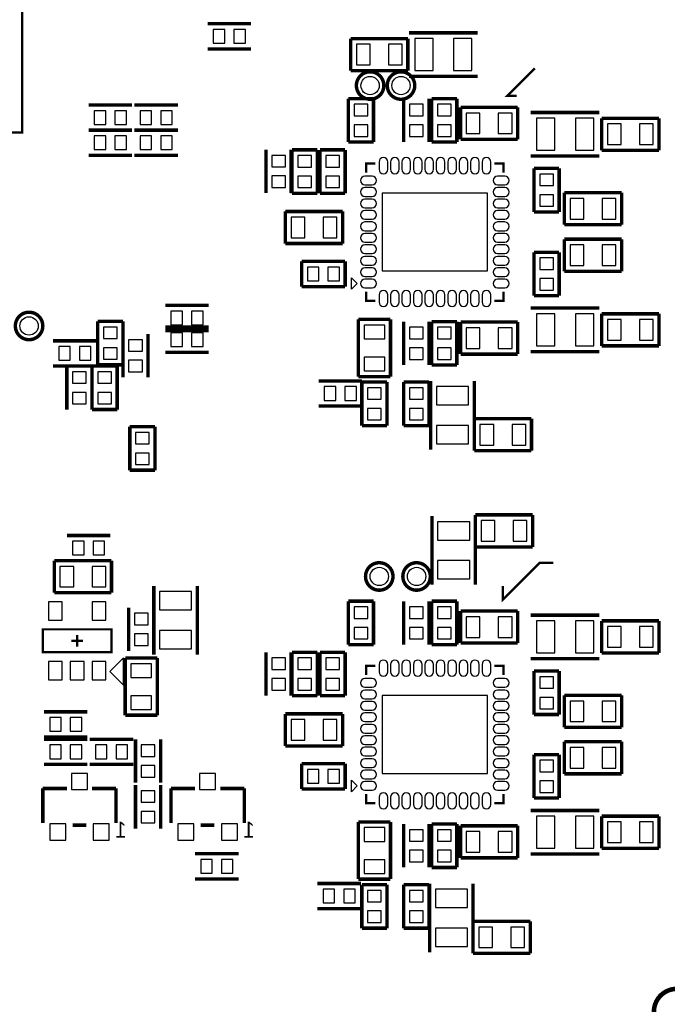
# Model space of a CAD drawing. Extents: x -7 to 124, y -15 to 152.
# Tile 6 of 9: x 72 to 101, y 20 to 63. Entities that reach past the tile are written whole.
import ezdxf

# ---------------------------------------------------------------- set-up
doc = ezdxf.new("R2010")
doc.units = 0
for name, color, linetype in [('BOARD', 6, 'CONTINUOUS'), ('PAD', 52, 'CONTINUOUS'), ('SILK', 120, 'CONTINUOUS')]:
    doc.layers.add(name, color=color, linetype=linetype)

msp = doc.modelspace()

# ---------------------------------------------------------------- linework, layer by layer
at = {"layer": 'BOARD', "const_width": 0.2}
msp.add_lwpolyline([(76.25, 4.5001), (76.25, 1, 0.414214), (77.25, 0), (98.0001, 0, 0.414214), (100.0001, 2), (100.0001, 20, -0.414214), (101.0001, 21), (115, 21, 0.414214), (117, 23), (117, 73.0001, 0.414214), (115, 75.0001), (99.7501, 75.0001, 0.414214), (98.7501, 74.0001), (98.7501, 70.0001)], format="xyb", dxfattribs=at)
at = {"layer": 'PAD'}
for points in [[(80.74985, 62.89995), (80.74985, 62.30005), (81.24995, 62.30005), (81.24995, 62.89995)], [(81.65005, 62.89995), (81.65005, 62.30005), (82.15015, 62.30005), (82.15015, 62.89995)], [(90.3502, 61.1), (90.3502, 62.5), (89.5501, 62.5), (89.5501, 61.1)], [(92.05, 61.1), (92.05, 62.5), (91.2499, 62.5), (91.2499, 61.1)], [(87.00005, 62.24995), (87.00005, 61.35005), (87.59995, 61.35005), (87.59995, 62.24995)], [(88.40005, 62.24995), (88.40005, 61.35005), (88.99995, 61.35005), (88.99995, 62.24995)], [(75.54985, 59.34995), (75.54985, 58.75005), (76.04995, 58.75005), (76.04995, 59.34995)], [(76.45005, 59.34995), (76.45005, 58.75005), (76.95015, 58.75005), (76.95015, 59.34995)], [(77.54985, 59.34995), (77.54985, 58.75005), (78.04995, 58.75005), (78.04995, 59.34995)], [(78.45005, 59.34995), (78.45005, 58.75005), (78.95015, 58.75005), (78.95015, 59.34995)], [(87.49995, 59.63015), (86.90005, 59.63015), (86.90005, 59.13005), (87.49995, 59.13005)], [(89.91995, 59.63015), (89.32005, 59.63015), (89.32005, 59.13005), (89.91995, 59.13005)], [(91.13995, 59.63015), (90.54005, 59.63015), (90.54005, 59.13005), (91.13995, 59.13005)], [(91.80005, 59.24995), (91.80005, 58.35005), (92.39995, 58.35005), (92.39995, 59.24995)], [(93.20005, 59.24995), (93.20005, 58.35005), (93.79995, 58.35005), (93.79995, 59.24995)], [(95.6702, 57.62), (95.6702, 59.02), (94.8701, 59.02), (94.8701, 57.62)], [(97.37, 57.62), (97.37, 59.02), (96.5699, 59.02), (96.5699, 57.62)], [(87.49995, 58.72995), (86.90005, 58.72995), (86.90005, 58.22985), (87.49995, 58.22985)], [(89.91995, 58.72995), (89.32005, 58.72995), (89.32005, 58.22985), (89.91995, 58.22985)], [(91.13995, 58.72995), (90.54005, 58.72995), (90.54005, 58.22985), (91.13995, 58.22985)], [(98.57, 57.87), (98.57, 58.7699), (97.9701, 58.7699), (97.9701, 57.87)], [(99.97, 57.87), (99.97, 58.7699), (99.3701, 58.7699), (99.3701, 57.87)], [(75.54985, 58.24995), (75.54985, 57.65005), (76.04995, 57.65005), (76.04995, 58.24995)], [(76.45005, 58.24995), (76.45005, 57.65005), (76.95015, 57.65005), (76.95015, 58.24995)], [(77.54985, 58.24995), (77.54985, 57.65005), (78.04995, 57.65005), (78.04995, 58.24995)], [(78.45005, 58.24995), (78.45005, 57.65005), (78.95015, 57.65005), (78.95015, 58.24995)], [(83.89995, 57.40015), (83.30005, 57.40015), (83.30005, 56.90005), (83.89995, 56.90005)], [(85.03995, 57.39015), (84.44005, 57.39015), (84.44005, 56.89005), (85.03995, 56.89005)], [(86.25995, 57.39015), (85.66005, 57.39015), (85.66005, 56.89005), (86.25995, 56.89005)], [(83.89995, 56.49995), (83.30005, 56.49995), (83.30005, 55.99985), (83.89995, 55.99985)], [(85.03995, 56.48995), (84.44005, 56.48995), (84.44005, 55.98985), (85.03995, 55.98985)], [(86.25995, 56.48995), (85.66005, 56.48995), (85.66005, 55.98985), (86.25995, 55.98985)], [(95.60995, 56.58015), (95.01005, 56.58015), (95.01005, 56.08005), (95.60995, 56.08005)], [(92.72995, 55.75), (88.13005, 55.75), (88.13005, 52.35), (92.72995, 52.35)], [(95.60995, 55.67995), (95.01005, 55.67995), (95.01005, 55.17985), (95.60995, 55.17985)], [(96.34005, 55.51995), (96.34005, 54.62005), (96.93995, 54.62005), (96.93995, 55.51995)], [(97.74005, 55.51995), (97.74005, 54.62005), (98.33995, 54.62005), (98.33995, 55.51995)], [(84.75, 53.8), (84.75, 54.6999), (84.1501, 54.6999), (84.1501, 53.8)], [(86.15, 53.8), (86.15, 54.6999), (85.5501, 54.6999), (85.5501, 53.8)], [(96.34005, 53.48995), (96.34005, 52.59005), (96.93995, 52.59005), (96.93995, 53.48995)], [(97.74005, 53.48995), (97.74005, 52.59005), (98.33995, 52.59005), (98.33995, 53.48995)], [(95.01005, 52.42005), (95.60995, 52.42005), (95.60995, 52.92015), (95.01005, 52.92015)], [(84.85985, 52.51995), (84.85985, 51.92005), (85.35995, 51.92005), (85.35995, 52.51995)], [(85.76005, 52.51995), (85.76005, 51.92005), (86.26015, 51.92005), (86.26015, 52.51995)], [(95.01005, 51.51985), (95.60995, 51.51985), (95.60995, 52.01995), (95.01005, 52.01995)], [(78.89985, 50.59995), (78.89985, 50.00005), (79.39995, 50.00005), (79.39995, 50.59995)], [(79.80005, 50.59995), (79.80005, 50.00005), (80.30015, 50.00005), (80.30015, 50.59995)], [(94.87005, 50.48), (94.87005, 49.08), (95.67015, 49.08), (95.67015, 50.48)], [(96.56985, 50.48), (96.56985, 49.08), (97.36995, 49.08), (97.36995, 50.48)], [(76.54995, 49.90015), (75.95005, 49.90015), (75.95005, 49.40005), (76.54995, 49.40005)], [(88.23995, 49.98995), (87.34005, 49.98995), (87.34005, 49.39005), (88.23995, 49.39005)], [(89.91995, 49.89015), (89.32005, 49.89015), (89.32005, 49.39005), (89.91995, 49.39005)], [(91.13995, 49.89015), (90.54005, 49.89015), (90.54005, 49.39005), (91.13995, 49.39005)], [(98.57, 49.33), (98.57, 50.2299), (97.9701, 50.2299), (97.9701, 49.33)], [(99.97, 49.33), (99.97, 50.2299), (99.3701, 50.2299), (99.3701, 49.33)], [(78.89985, 49.64995), (78.89985, 49.05005), (79.39995, 49.05005), (79.39995, 49.64995)], [(79.80005, 49.64995), (79.80005, 49.05005), (80.30015, 49.05005), (80.30015, 49.64995)], [(91.80005, 49.86995), (91.80005, 48.97005), (92.39995, 48.97005), (92.39995, 49.86995)], [(93.20005, 49.86995), (93.20005, 48.97005), (93.79995, 48.97005), (93.79995, 49.86995)], [(73.99985, 49.04995), (73.99985, 48.45005), (74.49995, 48.45005), (74.49995, 49.04995)], [(74.90005, 49.04995), (74.90005, 48.45005), (75.40015, 48.45005), (75.40015, 49.04995)], [(77.64995, 49.35015), (77.05005, 49.35015), (77.05005, 48.85005), (77.64995, 48.85005)], [(76.54995, 48.99995), (75.95005, 48.99995), (75.95005, 48.49985), (76.54995, 48.49985)], [(89.91995, 48.98995), (89.32005, 48.98995), (89.32005, 48.48985), (89.91995, 48.48985)], [(91.13995, 48.98995), (90.54005, 48.98995), (90.54005, 48.48985), (91.13995, 48.48985)], [(77.64995, 48.44995), (77.05005, 48.44995), (77.05005, 47.94985), (77.64995, 47.94985)], [(88.23995, 48.58995), (87.34005, 48.58995), (87.34005, 47.99005), (88.23995, 47.99005)], [(74.60005, 47.45005), (75.19995, 47.45005), (75.19995, 47.95015), (74.60005, 47.95015)], [(75.70005, 47.45005), (76.29995, 47.45005), (76.29995, 47.95015), (75.70005, 47.95015)], [(74.60005, 46.54985), (75.19995, 46.54985), (75.19995, 47.04995), (74.60005, 47.04995)], [(75.70005, 46.54985), (76.29995, 46.54985), (76.29995, 47.04995), (75.70005, 47.04995)], [(85.59985, 47.29995), (85.59985, 46.70005), (86.09995, 46.70005), (86.09995, 47.29995)], [(86.50005, 47.29995), (86.50005, 46.70005), (87.00015, 46.70005), (87.00015, 47.29995)], [(87.49005, 46.75005), (88.08995, 46.75005), (88.08995, 47.25015), (87.49005, 47.25015)], [(89.32005, 46.75005), (89.91995, 46.75005), (89.91995, 47.25015), (89.32005, 47.25015)], [(90.5, 46.49985), (91.9, 46.49985), (91.9, 47.29995), (90.5, 47.29995)], [(87.49005, 45.84985), (88.08995, 45.84985), (88.08995, 46.34995), (87.49005, 46.34995)], [(89.32005, 45.84985), (89.91995, 45.84985), (89.91995, 46.34995), (89.32005, 46.34995)], [(90.5, 44.80005), (91.9, 44.80005), (91.9, 45.60015), (90.5, 45.60015)], [(93, 44.75), (93, 45.6499), (92.4001, 45.6499), (92.4001, 44.75)], [(94.4, 44.75), (94.4, 45.6499), (93.8001, 45.6499), (93.8001, 44.75)], [(77.35005, 44.80005), (77.94995, 44.80005), (77.94995, 45.30015), (77.35005, 45.30015)], [(77.35005, 43.89985), (77.94995, 43.89985), (77.94995, 44.39995), (77.35005, 44.39995)], [(90.55, 40.59985), (91.95, 40.59985), (91.95, 41.39995), (90.55, 41.39995)], [(93.05, 40.55), (93.05, 41.4499), (92.4501, 41.4499), (92.4501, 40.55)], [(94.45, 40.55), (94.45, 41.4499), (93.8501, 41.4499), (93.8501, 40.55)], [(75.1, 39.95), (75.1, 40.5499), (74.5999, 40.5499), (74.5999, 39.95)], [(76.0002, 39.95), (76.0002, 40.5499), (75.5001, 40.5499), (75.5001, 39.95)], [(90.55, 38.90005), (91.95, 38.90005), (91.95, 39.70015), (90.55, 39.70015)], [(74.65, 38.55), (74.65, 39.4499), (74.0501, 39.4499), (74.0501, 38.55)], [(76.05, 38.55), (76.05, 39.4499), (75.4501, 39.4499), (75.4501, 38.55)], [(79.8, 38.34995), (78.4, 38.34995), (78.4, 37.54985), (79.8, 37.54985)], [(74.15, 37.0999), (74.15, 37.9), (73.5501, 37.9), (73.5501, 37.0999)], [(76.05, 37.0999), (76.05, 37.9), (75.4501, 37.9), (75.4501, 37.0999)], [(87.49995, 37.68015), (86.90005, 37.68015), (86.90005, 37.18005), (87.49995, 37.18005)], [(89.91995, 37.68015), (89.32005, 37.68015), (89.32005, 37.18005), (89.91995, 37.18005)], [(91.13995, 37.68015), (90.54005, 37.68015), (90.54005, 37.18005), (91.13995, 37.18005)], [(77.89995, 37.40015), (77.30005, 37.40015), (77.30005, 36.90005), (77.89995, 36.90005)], [(91.80005, 37.24995), (91.80005, 36.35005), (92.39995, 36.35005), (92.39995, 37.24995)], [(93.20005, 37.24995), (93.20005, 36.35005), (93.79995, 36.35005), (93.79995, 37.24995)], [(95.6702, 35.67), (95.6702, 37.07), (94.8701, 37.07), (94.8701, 35.67)], [(97.37, 35.67), (97.37, 37.07), (96.5699, 37.07), (96.5699, 35.67)], [(79.8, 36.65015), (78.4, 36.65015), (78.4, 35.85005), (79.8, 35.85005)], [(87.49995, 36.77995), (86.90005, 36.77995), (86.90005, 36.27985), (87.49995, 36.27985)], [(89.91995, 36.77995), (89.32005, 36.77995), (89.32005, 36.27985), (89.91995, 36.27985)], [(91.13995, 36.77995), (90.54005, 36.77995), (90.54005, 36.27985), (91.13995, 36.27985)], [(98.57, 35.92), (98.57, 36.8199), (97.9701, 36.8199), (97.9701, 35.92)], [(99.97, 35.92), (99.97, 36.8199), (99.3701, 36.8199), (99.3701, 35.92)], [(77.89995, 36.49995), (77.30005, 36.49995), (77.30005, 35.99985), (77.89995, 35.99985)], [(74.15, 34.4999), (74.15, 35.3), (73.5501, 35.3), (73.5501, 34.4999)], [(75.1, 34.4999), (75.1, 35.3), (74.5001, 35.3), (74.5001, 34.4999)], [(76.05, 34.4999), (76.05, 35.3), (75.4501, 35.3), (75.4501, 34.4999)], [(83.89995, 35.45015), (83.30005, 35.45015), (83.30005, 34.95005), (83.89995, 34.95005)], [(85.03995, 35.45015), (84.44005, 35.45015), (84.44005, 34.95005), (85.03995, 34.95005)], [(86.25995, 35.45015), (85.66005, 35.45015), (85.66005, 34.95005), (86.25995, 34.95005)], [(78.04995, 35.19995), (77.15005, 35.19995), (77.15005, 34.60005), (78.04995, 34.60005)], [(83.89995, 34.54995), (83.30005, 34.54995), (83.30005, 34.04985), (83.89995, 34.04985)], [(85.03995, 34.54995), (84.44005, 34.54995), (84.44005, 34.04985), (85.03995, 34.04985)], [(86.25995, 34.54995), (85.66005, 34.54995), (85.66005, 34.04985), (86.25995, 34.04985)], [(95.60995, 34.63015), (95.01005, 34.63015), (95.01005, 34.13005), (95.60995, 34.13005)], [(78.04995, 33.79995), (77.15005, 33.79995), (77.15005, 33.20005), (78.04995, 33.20005)], [(92.72995, 33.81), (88.13005, 33.81), (88.13005, 30.41), (92.72995, 30.41)], [(95.60995, 33.72995), (95.01005, 33.72995), (95.01005, 33.22985), (95.60995, 33.22985)], [(96.34005, 33.56995), (96.34005, 32.67005), (96.93995, 32.67005), (96.93995, 33.56995)], [(97.74005, 33.56995), (97.74005, 32.67005), (98.33995, 32.67005), (98.33995, 33.56995)], [(74.1, 32.25), (74.1, 32.8499), (73.5999, 32.8499), (73.5999, 32.25)], [(75.0002, 32.25), (75.0002, 32.8499), (74.5001, 32.8499), (74.5001, 32.25)], [(84.75, 31.86), (84.75, 32.7599), (84.1501, 32.7599), (84.1501, 31.86)], [(86.15, 31.86), (86.15, 32.7599), (85.5501, 32.7599), (85.5501, 31.86)], [(73.59985, 31.64995), (73.59985, 31.05005), (74.09995, 31.05005), (74.09995, 31.64995)], [(74.50005, 31.64995), (74.50005, 31.05005), (75.00015, 31.05005), (75.00015, 31.64995)], [(76.1, 31.05), (76.1, 31.6499), (75.5999, 31.6499), (75.5999, 31.05)], [(77.0002, 31.05), (77.0002, 31.6499), (76.5001, 31.6499), (76.5001, 31.05)], [(78.19995, 31.65015), (77.60005, 31.65015), (77.60005, 31.15005), (78.19995, 31.15005)], [(96.34005, 31.53995), (96.34005, 30.64005), (96.93995, 30.64005), (96.93995, 31.53995)], [(97.74005, 31.53995), (97.74005, 30.64005), (98.33995, 30.64005), (98.33995, 31.53995)], [(95.01005, 30.48005), (95.60995, 30.48005), (95.60995, 30.98015), (95.01005, 30.98015)], [(78.19995, 30.74995), (77.60005, 30.74995), (77.60005, 30.24985), (78.19995, 30.24985)], [(84.85985, 30.57995), (84.85985, 29.98005), (85.35995, 29.98005), (85.35995, 30.57995)], [(85.76005, 30.57995), (85.76005, 29.98005), (86.26015, 29.98005), (86.26015, 30.57995)], [(75.25, 29.7001), (75.25, 30.4001), (74.55, 30.4001), (74.55, 29.7001)], [(80.85, 29.7001), (80.85, 30.4001), (80.15, 30.4001), (80.15, 29.7001)], [(95.01005, 29.57985), (95.60995, 29.57985), (95.60995, 30.07995), (95.01005, 30.07995)], [(77.60005, 29.15005), (78.19995, 29.15005), (78.19995, 29.65015), (77.60005, 29.65015)], [(77.60005, 28.24985), (78.19995, 28.24985), (78.19995, 28.74995), (77.60005, 28.74995)], [(94.87005, 28.54), (94.87005, 27.14), (95.67015, 27.14), (95.67015, 28.54)], [(96.56985, 28.54), (96.56985, 27.14), (97.36995, 27.14), (97.36995, 28.54)], [(74.3, 27.4999), (74.3, 28.1999), (73.6, 28.1999), (73.6, 27.4999)], [(76.2, 27.4999), (76.2, 28.1999), (75.5, 28.1999), (75.5, 27.4999)], [(79.9, 27.4999), (79.9, 28.1999), (79.2, 28.1999), (79.2, 27.4999)], [(81.8, 27.4999), (81.8, 28.1999), (81.1, 28.1999), (81.1, 27.4999)], [(88.23995, 28.03995), (87.34005, 28.03995), (87.34005, 27.44005), (88.23995, 27.44005)], [(89.91995, 27.95015), (89.32005, 27.95015), (89.32005, 27.45005), (89.91995, 27.45005)], [(91.13995, 27.95015), (90.54005, 27.95015), (90.54005, 27.45005), (91.13995, 27.45005)], [(98.57, 27.39), (98.57, 28.2899), (97.9701, 28.2899), (97.9701, 27.39)], [(99.97, 27.39), (99.97, 28.2899), (99.3701, 28.2899), (99.3701, 27.39)], [(91.80005, 27.86995), (91.80005, 26.97005), (92.39995, 26.97005), (92.39995, 27.86995)], [(93.20005, 27.86995), (93.20005, 26.97005), (93.79995, 26.97005), (93.79995, 27.86995)], [(89.91995, 27.04995), (89.32005, 27.04995), (89.32005, 26.54985), (89.91995, 26.54985)], [(91.13995, 27.04995), (90.54005, 27.04995), (90.54005, 26.54985), (91.13995, 26.54985)], [(80.7, 26.05), (80.7, 26.6499), (80.1999, 26.6499), (80.1999, 26.05)], [(81.6002, 26.05), (81.6002, 26.6499), (81.1001, 26.6499), (81.1001, 26.05)], [(88.23995, 26.63995), (87.34005, 26.63995), (87.34005, 26.04005), (88.23995, 26.04005)], [(85.54985, 25.34995), (85.54985, 24.75005), (86.04995, 24.75005), (86.04995, 25.34995)], [(86.45005, 25.34995), (86.45005, 24.75005), (86.95015, 24.75005), (86.95015, 25.34995)], [(87.49005, 24.80005), (88.08995, 24.80005), (88.08995, 25.30015), (87.49005, 25.30015)], [(89.32005, 24.80005), (89.91995, 24.80005), (89.91995, 25.30015), (89.32005, 25.30015)], [(90.45, 24.54985), (91.85, 24.54985), (91.85, 25.34995), (90.45, 25.34995)], [(87.49005, 23.89985), (88.08995, 23.89985), (88.08995, 24.39995), (87.49005, 24.39995)], [(89.32005, 23.89985), (89.91995, 23.89985), (89.91995, 24.39995), (89.32005, 24.39995)], [(90.45, 22.85005), (91.85, 22.85005), (91.85, 23.65015), (90.45, 23.65015)], [(92.95, 22.8), (92.95, 23.6999), (92.3501, 23.6999), (92.3501, 22.8)], [(94.35, 22.8), (94.35, 23.6999), (93.7501, 23.6999), (93.7501, 22.8)]]:
    msp.add_lwpolyline(points, close=True, dxfattribs=at)
for points in [[(88.3701, 56.7899), (88.3701, 57.1099, 1), (87.9901, 57.1099), (87.9901, 56.7899, 1)], [(88.8699, 56.7899), (88.8699, 57.1099, 1), (88.4899, 57.1099), (88.4899, 56.7899, 1)], [(89.3701, 56.7899), (89.3701, 57.1099, 1), (88.9901, 57.1099), (88.9901, 56.7899, 1)], [(89.8699, 56.7899), (89.8699, 57.1099, 1), (89.4899, 57.1099), (89.4899, 56.7899, 1)], [(90.3701, 56.7899), (90.3701, 57.1099, 1), (89.9901, 57.1099), (89.9901, 56.7899, 1)], [(90.8699, 56.7899), (90.8699, 57.1099, 1), (90.4899, 57.1099), (90.4899, 56.7899, 1)], [(91.3701, 56.7899), (91.3701, 57.1099, 1), (90.9901, 57.1099), (90.9901, 56.7899, 1)], [(91.8699, 56.7899), (91.8699, 57.1099, 1), (91.4899, 57.1099), (91.4899, 56.7899, 1)], [(92.3701, 56.7899), (92.3701, 57.1099, 1), (91.9901, 57.1099), (91.9901, 56.7899, 1)], [(92.8699, 56.7899), (92.8699, 57.1099, 1), (92.4899, 57.1099), (92.4899, 56.7899, 1)], [(87.3701, 56.1099), (87.6901, 56.1099, 1), (87.6901, 56.4899), (87.3701, 56.4899, 1)], [(93.1699, 56.1099), (93.4899, 56.1099, 1), (93.4899, 56.4899), (93.1699, 56.4899, 1)], [(87.3701, 55.6101), (87.6901, 55.6101, 1), (87.6901, 55.9901), (87.3701, 55.9901, 1)], [(93.1699, 55.6101), (93.4899, 55.6101, 1), (93.4899, 55.9901), (93.1699, 55.9901, 1)], [(87.3701, 55.1099), (87.6901, 55.1099, 1), (87.6901, 55.4899), (87.3701, 55.4899, 1)], [(93.1699, 55.1099), (93.4899, 55.1099, 1), (93.4899, 55.4899), (93.1699, 55.4899, 1)], [(87.3701, 54.6101), (87.6901, 54.6101, 1), (87.6901, 54.9901), (87.3701, 54.9901, 1)], [(93.1699, 54.6101), (93.4899, 54.6101, 1), (93.4899, 54.9901), (93.1699, 54.9901, 1)], [(87.3701, 54.1099), (87.6901, 54.1099, 1), (87.6901, 54.4899), (87.3701, 54.4899, 1)], [(93.1699, 54.1099), (93.4899, 54.1099, 1), (93.4899, 54.4899), (93.1699, 54.4899, 1)], [(87.3701, 53.6101), (87.6901, 53.6101, 1), (87.6901, 53.9901), (87.3701, 53.9901, 1)], [(93.1699, 53.6101), (93.4899, 53.6101, 1), (93.4899, 53.9901), (93.1699, 53.9901, 1)], [(87.3701, 53.1099), (87.6901, 53.1099, 1), (87.6901, 53.4899), (87.3701, 53.4899, 1)], [(93.1699, 53.1099), (93.4899, 53.1099, 1), (93.4899, 53.4899), (93.1699, 53.4899, 1)], [(87.3701, 52.6101), (87.6901, 52.6101, 1), (87.6901, 52.9901), (87.3701, 52.9901, 1)], [(93.1699, 52.6101), (93.4899, 52.6101, 1), (93.4899, 52.9901), (93.1699, 52.9901, 1)], [(87.3701, 52.1099), (87.6901, 52.1099, 1), (87.6901, 52.4899), (87.3701, 52.4899, 1)], [(93.1699, 52.1099), (93.4899, 52.1099, 1), (93.4899, 52.4899), (93.1699, 52.4899, 1)], [(87.3701, 51.6101), (87.6901, 51.6101, 1), (87.6901, 51.9901), (87.3701, 51.9901, 1)], [(93.1699, 51.6101), (93.4899, 51.6101, 1), (93.4899, 51.9901), (93.1699, 51.9901, 1)], [(88.3701, 50.9901), (88.3701, 51.3101, 1), (87.9901, 51.3101), (87.9901, 50.9901, 1)], [(88.8699, 50.9901), (88.8699, 51.3101, 1), (88.4899, 51.3101), (88.4899, 50.9901, 1)], [(89.3701, 50.9901), (89.3701, 51.3101, 1), (88.9901, 51.3101), (88.9901, 50.9901, 1)], [(89.8699, 50.9901), (89.8699, 51.3101, 1), (89.4899, 51.3101), (89.4899, 50.9901, 1)], [(90.3701, 50.9901), (90.3701, 51.3101, 1), (89.9901, 51.3101), (89.9901, 50.9901, 1)], [(90.8699, 50.9901), (90.8699, 51.3101, 1), (90.4899, 51.3101), (90.4899, 50.9901, 1)], [(91.3701, 50.9901), (91.3701, 51.3101, 1), (90.9901, 51.3101), (90.9901, 50.9901, 1)], [(91.8699, 50.9901), (91.8699, 51.3101, 1), (91.4899, 51.3101), (91.4899, 50.9901, 1)], [(92.3701, 50.9901), (92.3701, 51.3101, 1), (91.9901, 51.3101), (91.9901, 50.9901, 1)], [(92.8699, 50.9901), (92.8699, 51.3101, 1), (92.4899, 51.3101), (92.4899, 50.9901, 1)], [(88.3701, 34.8499), (88.3701, 35.1699, 1), (87.9901, 35.1699), (87.9901, 34.8499, 1)], [(88.8699, 34.8499), (88.8699, 35.1699, 1), (88.4899, 35.1699), (88.4899, 34.8499, 1)], [(89.3701, 34.8499), (89.3701, 35.1699, 1), (88.9901, 35.1699), (88.9901, 34.8499, 1)], [(89.8699, 34.8499), (89.8699, 35.1699, 1), (89.4899, 35.1699), (89.4899, 34.8499, 1)], [(90.3701, 34.8499), (90.3701, 35.1699, 1), (89.9901, 35.1699), (89.9901, 34.8499, 1)], [(90.8699, 34.8499), (90.8699, 35.1699, 1), (90.4899, 35.1699), (90.4899, 34.8499, 1)], [(91.3701, 34.8499), (91.3701, 35.1699, 1), (90.9901, 35.1699), (90.9901, 34.8499, 1)], [(91.8699, 34.8499), (91.8699, 35.1699, 1), (91.4899, 35.1699), (91.4899, 34.8499, 1)], [(92.3701, 34.8499), (92.3701, 35.1699, 1), (91.9901, 35.1699), (91.9901, 34.8499, 1)], [(92.8699, 34.8499), (92.8699, 35.1699, 1), (92.4899, 35.1699), (92.4899, 34.8499, 1)], [(87.3701, 34.1699), (87.6901, 34.1699, 1), (87.6901, 34.5499), (87.3701, 34.5499, 1)], [(93.1699, 34.1699), (93.4899, 34.1699, 1), (93.4899, 34.5499), (93.1699, 34.5499, 1)], [(87.3701, 33.6701), (87.6901, 33.6701, 1), (87.6901, 34.0501), (87.3701, 34.0501, 1)], [(93.1699, 33.6701), (93.4899, 33.6701, 1), (93.4899, 34.0501), (93.1699, 34.0501, 1)], [(87.3701, 33.1699), (87.6901, 33.1699, 1), (87.6901, 33.5499), (87.3701, 33.5499, 1)], [(93.1699, 33.1699), (93.4899, 33.1699, 1), (93.4899, 33.5499), (93.1699, 33.5499, 1)], [(87.3701, 32.6701), (87.6901, 32.6701, 1), (87.6901, 33.0501), (87.3701, 33.0501, 1)], [(93.1699, 32.6701), (93.4899, 32.6701, 1), (93.4899, 33.0501), (93.1699, 33.0501, 1)], [(87.3701, 32.1699), (87.6901, 32.1699, 1), (87.6901, 32.5499), (87.3701, 32.5499, 1)], [(93.1699, 32.1699), (93.4899, 32.1699, 1), (93.4899, 32.5499), (93.1699, 32.5499, 1)], [(87.3701, 31.6701), (87.6901, 31.6701, 1), (87.6901, 32.0501), (87.3701, 32.0501, 1)], [(93.1699, 31.6701), (93.4899, 31.6701, 1), (93.4899, 32.0501), (93.1699, 32.0501, 1)], [(87.3701, 31.1699), (87.6901, 31.1699, 1), (87.6901, 31.5499), (87.3701, 31.5499, 1)], [(93.1699, 31.1699), (93.4899, 31.1699, 1), (93.4899, 31.5499), (93.1699, 31.5499, 1)], [(87.3701, 30.6701), (87.6901, 30.6701, 1), (87.6901, 31.0501), (87.3701, 31.0501, 1)], [(93.1699, 30.6701), (93.4899, 30.6701, 1), (93.4899, 31.0501), (93.1699, 31.0501, 1)], [(87.3701, 30.1699), (87.6901, 30.1699, 1), (87.6901, 30.5499), (87.3701, 30.5499, 1)], [(93.1699, 30.1699), (93.4899, 30.1699, 1), (93.4899, 30.5499), (93.1699, 30.5499, 1)], [(87.3701, 29.6701), (87.6901, 29.6701, 1), (87.6901, 30.0501), (87.3701, 30.0501, 1)], [(93.1699, 29.6701), (93.4899, 29.6701, 1), (93.4899, 30.0501), (93.1699, 30.0501, 1)], [(88.3701, 29.0501), (88.3701, 29.3701, 1), (87.9901, 29.3701), (87.9901, 29.0501, 1)], [(88.8699, 29.0501), (88.8699, 29.3701, 1), (88.4899, 29.3701), (88.4899, 29.0501, 1)], [(89.3701, 29.0501), (89.3701, 29.3701, 1), (88.9901, 29.3701), (88.9901, 29.0501, 1)], [(89.8699, 29.0501), (89.8699, 29.3701, 1), (89.4899, 29.3701), (89.4899, 29.0501, 1)], [(90.3701, 29.0501), (90.3701, 29.3701, 1), (89.9901, 29.3701), (89.9901, 29.0501, 1)], [(90.8699, 29.0501), (90.8699, 29.3701, 1), (90.4899, 29.3701), (90.4899, 29.0501, 1)], [(91.3701, 29.0501), (91.3701, 29.3701, 1), (90.9901, 29.3701), (90.9901, 29.0501, 1)], [(91.8699, 29.0501), (91.8699, 29.3701, 1), (91.4899, 29.3701), (91.4899, 29.0501, 1)], [(92.3701, 29.0501), (92.3701, 29.3701, 1), (91.9901, 29.3701), (91.9901, 29.0501, 1)], [(92.8699, 29.0501), (92.8699, 29.3701, 1), (92.4899, 29.3701), (92.4899, 29.0501, 1)]]:
    msp.add_lwpolyline(points, format="xyb", close=True, dxfattribs=at)
for centre in [(87.6, 60.45), (88.95, 60.45), (72.7, 49.95), (88, 39.01), (89.63, 39.01)]:
    msp.add_circle(centre, 0.40005, dxfattribs=at)
at = {"layer": 'SILK'}
for points, const_width in [([(72.4, 58.8), (72.4, 66), (54.4, 66), (54.4, 58.4), (72.4, 58.4), (72.4, 58.8)], 0.1), ([(80.5, 63.15), (82.4, 63.15)], 0.1501), ([(80.5, 63.1499), (82.4, 63.1499)], 0.1501), ([(89.2999, 62.75), (92.3001, 62.75)], 0.1501), ([(86.7501, 61.1), (86.7501, 62.5)], 0.1501), ([(86.7501, 62.5), (89.2499, 62.5)], 0.1501), ([(89.2499, 62.5), (89.2499, 61.1)], 0.1501), ([(80.5, 62.05), (82.4, 62.05)], 0.1501), ([(89.2499, 61.1), (86.7501, 61.1)], 0.1501), ([(94.8, 61.2), (93.6, 60), (94, 60)], 0.1), ([(92.3001, 60.85), (89.2999, 60.85)], 0.1501), ([(86.6501, 59.88), (86.6501, 57.98)], 0.1501), ([(87.7499, 59.88), (86.6501, 59.88)], 0.1501), ([(87.7499, 57.98), (87.7499, 59.88)], 0.1501), ([(89.0701, 59.88), (89.0701, 57.98)], 0.1501), ([(90.1699, 59.88), (90.1699, 57.98)], 0.1501), ([(90.2901, 59.88), (90.2901, 57.98)], 0.1501), ([(91.3899, 59.88), (90.2901, 59.88)], 0.1501), ([(91.3899, 57.98), (91.3899, 59.88)], 0.1501), ([(75.3, 59.5999), (77.2, 59.5999)], 0.1501), ([(77.3, 59.5999), (79.2, 59.5999)], 0.1501), ([(91.5501, 58.1), (91.5501, 59.5)], 0.1501), ([(91.5501, 59.5), (94.0499, 59.5)], 0.1501), ([(94.0499, 59.5), (94.0499, 58.1)], 0.1501), ([(94.6199, 59.27), (97.6201, 59.27)], 0.1501), ([(97.7201, 57.62), (97.7201, 59.02)], 0.1501), ([(97.7201, 59.02), (100.2199, 59.02)], 0.1501), ([(100.2199, 59.02), (100.2199, 57.62)], 0.1501), ([(75.3, 58.5001), (77.2, 58.5001)], 0.1501), ([(75.3, 58.4999), (77.2, 58.4999)], 0.1501), ([(77.3, 58.5001), (79.2, 58.5001)], 0.1501), ([(77.3, 58.4999), (79.2, 58.4999)], 0.1501), ([(86.6501, 57.98), (87.7499, 57.98)], 0.1501), ([(90.2901, 57.98), (91.3899, 57.98)], 0.1501), ([(94.0499, 58.1), (91.5501, 58.1)], 0.1501), ([(83.0501, 57.65), (83.0501, 55.75)], 0.1501), ([(84.1499, 57.65), (84.1499, 55.75)], 0.1501), ([(84.1901, 57.64), (84.1901, 55.74)], 0.1501), ([(85.2899, 57.64), (84.1901, 57.64)], 0.1501), ([(85.2899, 55.74), (85.2899, 57.64)], 0.1501), ([(85.4101, 57.64), (85.4101, 55.74)], 0.1501), ([(86.5099, 57.64), (85.4101, 57.64)], 0.1501), ([(86.5099, 55.74), (86.5099, 57.64)], 0.1501), ([(100.2199, 57.62), (97.7201, 57.62)], 0.1501), ([(75.3, 57.4001), (77.2, 57.4001)], 0.1501), ([(77.3, 57.4001), (79.2, 57.4001)], 0.1501), ([(97.6201, 57.37), (94.6199, 57.37)], 0.1501), ([(87.8301, 57.05), (87.43, 57.05), (87.43, 56.6499)], 0.1001), ([(93.43, 56.6499), (93.43, 57.05), (93.0299, 57.05)], 0.1001), ([(94.7601, 56.83), (94.7601, 54.93)], 0.1501), ([(95.8599, 56.83), (94.7601, 56.83)], 0.1501), ([(95.8599, 54.93), (95.8599, 56.83)], 0.1501), ([(84.1901, 55.74), (85.2899, 55.74)], 0.1501), ([(85.4101, 55.74), (86.5099, 55.74)], 0.1501), ([(96.0901, 54.37), (96.0901, 55.77)], 0.1501), ([(96.0901, 55.77), (98.5899, 55.77)], 0.1501), ([(98.5899, 55.77), (98.5899, 54.37)], 0.1501), ([(83.9001, 53.55), (83.9001, 54.95)], 0.1501), ([(83.9001, 54.95), (86.3999, 54.95)], 0.1501), ([(86.3999, 54.95), (86.3999, 53.55)], 0.1501), ([(94.7601, 54.93), (95.8599, 54.93)], 0.1501), ([(98.5899, 54.37), (96.0901, 54.37)], 0.1501), ([(96.0901, 52.34), (96.0901, 53.74)], 0.1501), ([(96.0901, 53.74), (98.5899, 53.74)], 0.1501), ([(98.5899, 53.74), (98.5899, 52.34)], 0.1501), ([(86.3999, 53.55), (83.9001, 53.55)], 0.1501), ([(95.8599, 53.17), (94.7601, 53.17)], 0.1501), ([(94.7601, 53.17), (94.7601, 51.27)], 0.1501), ([(95.8599, 51.27), (95.8599, 53.17)], 0.1501), ([(86.51, 52.7699), (84.61, 52.7699)], 0.1501), ([(84.61, 52.7699), (84.61, 51.6701)], 0.1501), ([(86.51, 51.6701), (86.51, 52.7699)], 0.1501), ([(98.5899, 52.34), (96.0901, 52.34)], 0.1501), ([(84.61, 51.6701), (86.51, 51.6701)], 0.1501), ([(87.43, 51.4501), (87.43, 51.05), (87.8301, 51.05)], 0.1001), ([(93.0299, 51.05), (93.43, 51.05), (93.43, 51.4501)], 0.1001), ([(94.7601, 51.27), (95.8599, 51.27)], 0.1501), ([(78.65, 50.8499), (80.55, 50.8499)], 0.1501), ([(94.6199, 50.73), (97.6201, 50.73)], 0.1501), ([(87.09, 50.2399), (88.49, 50.2399)], 0.1501), ([(87.09, 47.7401), (87.09, 50.2399)], 0.1501), ([(88.49, 50.2399), (88.49, 47.7401)], 0.1501), ([(97.7201, 49.08), (97.7201, 50.48)], 0.1501), ([(97.7201, 50.48), (100.2199, 50.48)], 0.1501), ([(100.2199, 50.48), (100.2199, 49.08)], 0.1501), ([(75.7001, 50.15), (75.7001, 48.25)], 0.1501), ([(76.7999, 50.15), (75.7001, 50.15)], 0.1501), ([(76.7999, 48.25), (76.7999, 50.15)], 0.1501), ([(78.65, 49.8999), (80.55, 49.8999)], 0.1501), ([(89.0701, 50.14), (89.0701, 48.24)], 0.1501), ([(90.1699, 50.14), (90.1699, 48.24)], 0.1501), ([(90.2901, 50.14), (90.2901, 48.24)], 0.1501), ([(91.3899, 50.14), (90.2901, 50.14)], 0.1501), ([(91.3899, 48.24), (91.3899, 50.14)], 0.1501), ([(91.5501, 48.72), (91.5501, 50.12)], 0.1501), ([(91.5501, 50.12), (94.0499, 50.12)], 0.1501), ([(94.0499, 50.12), (94.0499, 48.72)], 0.1501), ([(76.8001, 49.6), (76.8001, 47.7)], 0.1501), ([(77.8999, 49.6), (77.8999, 47.7)], 0.1501), ([(78.65, 49.7501), (80.55, 49.7501)], 0.1501), ([(73.75, 49.2999), (75.65, 49.2999)], 0.1501), ([(100.2199, 49.08), (97.7201, 49.08)], 0.1501), ([(78.65, 48.8001), (80.55, 48.8001)], 0.1501), ([(94.0499, 48.72), (91.5501, 48.72)], 0.1501), ([(97.6201, 48.83), (94.6199, 48.83)], 0.1501), ([(73.75, 48.2001), (75.65, 48.2001)], 0.1501), ([(74.3501, 46.3), (74.3501, 48.2)], 0.1501), ([(75.4499, 46.3), (75.4499, 48.2)], 0.1501), ([(76.5499, 48.2), (75.4501, 48.2)], 0.1501), ([(75.4501, 48.2), (75.4501, 46.3)], 0.1501), ([(75.7001, 48.25), (76.7999, 48.25)], 0.1501), ([(76.5499, 46.3), (76.5499, 48.2)], 0.1501), ([(90.2901, 48.24), (91.3899, 48.24)], 0.1501), ([(88.49, 47.7401), (87.09, 47.7401)], 0.1501), ([(85.35, 47.5499), (87.25, 47.5499)], 0.1501), ([(88.3399, 47.5), (87.2401, 47.5)], 0.1501), ([(87.2401, 47.5), (87.2401, 45.6)], 0.1501), ([(88.3399, 45.6), (88.3399, 47.5)], 0.1501), ([(90.1699, 47.5), (89.0701, 47.5)], 0.1501), ([(89.0701, 47.5), (89.0701, 45.6)], 0.1501), ([(90.1699, 45.6), (90.1699, 47.5)], 0.1501), ([(90.25, 44.5499), (90.25, 47.5501)], 0.1501), ([(92.15, 47.5501), (92.15, 44.5499)], 0.1501), ([(85.35, 46.4501), (87.25, 46.4501)], 0.1501), ([(75.4501, 46.3), (76.5499, 46.3)], 0.1501), ([(78.1999, 45.55), (77.1001, 45.55)], 0.1501), ([(77.1001, 45.55), (77.1001, 43.65)], 0.1501), ([(78.1999, 43.65), (78.1999, 45.55)], 0.1501), ([(87.2401, 45.6), (88.3399, 45.6)], 0.1501), ([(89.0701, 45.6), (90.1699, 45.6)], 0.1501), ([(92.1501, 44.5), (92.1501, 45.9)], 0.1501), ([(92.1501, 45.9), (94.6499, 45.9)], 0.1501), ([(94.6499, 45.9), (94.6499, 44.5)], 0.1501), ([(94.6499, 44.5), (92.1501, 44.5)], 0.1501), ([(77.1001, 43.65), (78.1999, 43.65)], 0.1501), ([(90.3, 38.6499), (90.3, 41.6501)], 0.1501), ([(92.2, 41.6501), (92.2, 38.6499)], 0.1501), ([(92.2001, 40.3), (92.2001, 41.7)], 0.1501), ([(92.2001, 41.7), (94.6999, 41.7)], 0.1501), ([(94.6999, 41.7), (94.6999, 40.3)], 0.1501), ([(76.25, 40.7999), (74.35, 40.7999)], 0.1501), ([(94.6999, 40.3), (92.2001, 40.3)], 0.1501), ([(73.8001, 38.3), (73.8001, 39.7)], 0.1501), ([(73.8001, 39.7), (76.2999, 39.7)], 0.1501), ([(76.25, 39.7001), (74.35, 39.7001)], 0.1501), ([(76.2999, 39.7), (76.2999, 38.3)], 0.1501), ([(95.6, 39.6), (95, 39.6), (93.4, 38), (93.4, 38.6)], 0.1), ([(76.2999, 38.3), (73.8001, 38.3)], 0.1501), ([(78.15, 35.5999), (78.15, 38.6001)], 0.1501), ([(80.05, 38.6001), (80.05, 35.5999)], 0.1501), ([(86.6501, 37.93), (86.6501, 36.03)], 0.1501), ([(87.7499, 37.93), (86.6501, 37.93)], 0.1501), ([(87.7499, 36.03), (87.7499, 37.93)], 0.1501), ([(89.0701, 37.93), (89.0701, 36.03)], 0.1501), ([(90.1699, 37.93), (90.1699, 36.03)], 0.1501), ([(90.2901, 37.93), (90.2901, 36.03)], 0.1501), ([(91.3899, 37.93), (90.2901, 37.93)], 0.1501), ([(91.3899, 36.03), (91.3899, 37.93)], 0.1501), ([(77.0501, 37.65), (77.0501, 35.75)], 0.1501), ([(78.1499, 37.65), (78.1499, 35.75)], 0.1501), ([(91.5501, 36.1), (91.5501, 37.5)], 0.1501), ([(91.5501, 37.5), (94.0499, 37.5)], 0.1501), ([(94.0499, 37.5), (94.0499, 36.1)], 0.1501), ([(94.6199, 37.32), (97.6201, 37.32)], 0.1501), ([(97.7201, 35.67), (97.7201, 37.07)], 0.1501), ([(97.7201, 37.07), (100.2199, 37.07)], 0.1501), ([(100.2199, 37.07), (100.2199, 35.67)], 0.1501), ([(76.3001, 36.7001), (73.2999, 36.7001), (73.2999, 35.6999), (76.3001, 35.6999), (76.3001, 36.7001)], 0.1001), ([(75.0499, 36.2), (74.5501, 36.2)], 0.1001), ([(74.8, 36.4499), (74.8, 35.9501)], 0.1001), ([(94.0499, 36.1), (91.5501, 36.1)], 0.1501), ([(83.0501, 35.7), (83.0501, 33.8)], 0.1501), ([(84.1499, 35.7), (84.1499, 33.8)], 0.1501), ([(84.1901, 35.7), (84.1901, 33.8)], 0.1501), ([(85.2899, 35.7), (84.1901, 35.7)], 0.1501), ([(85.2899, 33.8), (85.2899, 35.7)], 0.1501), ([(85.4101, 35.7), (85.4101, 33.8)], 0.1501), ([(86.5099, 35.7), (85.4101, 35.7)], 0.1501), ([(86.5099, 33.8), (86.5099, 35.7)], 0.1501), ([(86.6501, 36.03), (87.7499, 36.03)], 0.1501), ([(90.2901, 36.03), (91.3899, 36.03)], 0.1501), ([(100.2199, 35.67), (97.7201, 35.67)], 0.1501), ([(76.9, 35.4499), (78.3, 35.4499)], 0.1501), ([(76.9, 32.9501), (76.9, 35.4499)], 0.1501), ([(78.3, 35.4499), (78.3, 32.9501)], 0.1501), ([(97.6201, 35.42), (94.6199, 35.42)], 0.1501), ([(87.8301, 35.11), (87.43, 35.11), (87.43, 34.7099)], 0.1001), ([(93.43, 34.7099), (93.43, 35.11), (93.0299, 35.11)], 0.1001), ([(94.7601, 34.88), (94.7601, 32.98)], 0.1501), ([(95.8599, 34.88), (94.7601, 34.88)], 0.1501), ([(95.8599, 32.98), (95.8599, 34.88)], 0.1501), ([(84.1901, 33.8), (85.2899, 33.8)], 0.1501), ([(85.4101, 33.8), (86.5099, 33.8)], 0.1501), ([(96.0901, 32.42), (96.0901, 33.82)], 0.1501), ([(96.0901, 33.82), (98.5899, 33.82)], 0.1501), ([(98.5899, 33.82), (98.5899, 32.42)], 0.1501), ([(75.25, 33.0999), (73.35, 33.0999)], 0.1501), ([(78.3, 32.9501), (76.9, 32.9501)], 0.1501), ([(83.9001, 31.61), (83.9001, 33.01)], 0.1501), ([(83.9001, 33.01), (86.3999, 33.01)], 0.1501), ([(86.3999, 33.01), (86.3999, 31.61)], 0.1501), ([(94.7601, 32.98), (95.8599, 32.98)], 0.1501), ([(98.5899, 32.42), (96.0901, 32.42)], 0.1501), ([(75.25, 32.0001), (73.35, 32.0001)], 0.1501), ([(73.35, 31.8999), (75.25, 31.8999)], 0.1501), ([(77.25, 31.8999), (75.35, 31.8999)], 0.1501), ([(77.3501, 31.9), (77.3501, 30)], 0.1501), ([(78.4499, 31.9), (78.4499, 30)], 0.1501), ([(96.0901, 30.39), (96.0901, 31.79)], 0.1501), ([(96.0901, 31.79), (98.5899, 31.79)], 0.1501), ([(98.5899, 31.79), (98.5899, 30.39)], 0.1501), ([(86.3999, 31.61), (83.9001, 31.61)], 0.1501), ([(95.8599, 31.23), (94.7601, 31.23)], 0.1501), ([(94.7601, 31.23), (94.7601, 29.33)], 0.1501), ([(95.8599, 29.33), (95.8599, 31.23)], 0.1501), ([(73.35, 30.8001), (75.25, 30.8001)], 0.1501), ([(77.25, 30.8001), (75.35, 30.8001)], 0.1501), ([(86.51, 30.8299), (84.61, 30.8299)], 0.1501), ([(84.61, 30.8299), (84.61, 29.7301)], 0.1501), ([(86.51, 29.7301), (86.51, 30.8299)], 0.1501), ([(98.5899, 30.39), (96.0901, 30.39)], 0.1501), ([(73.3001, 28.25), (73.3001, 29.7501)], 0.1501), ([(73.3001, 29.7501), (74.3501, 29.7501)], 0.1501), ([(75.4499, 29.7501), (76.4999, 29.7501)], 0.1501), ([(76.4999, 29.7501), (76.4999, 28.25)], 0.1501), ([(77.3501, 28), (77.3501, 29.9)], 0.1501), ([(78.4499, 28), (78.4499, 29.9)], 0.1501), ([(78.9001, 28.25), (78.9001, 29.7501)], 0.1501), ([(78.9001, 29.7501), (79.9501, 29.7501)], 0.1501), ([(81.0499, 29.7501), (82.0999, 29.7501)], 0.1501), ([(82.0999, 29.7501), (82.0999, 28.25)], 0.1501), ([(84.61, 29.7301), (86.51, 29.7301)], 0.1501), ([(87.43, 29.5101), (87.43, 29.11), (87.8301, 29.11)], 0.1001), ([(93.0299, 29.11), (93.43, 29.11), (93.43, 29.5101)], 0.1001), ([(94.7601, 29.33), (95.8599, 29.33)], 0.1501), ([(94.6199, 28.79), (97.6201, 28.79)], 0.1501), ([(97.7201, 27.14), (97.7201, 28.54)], 0.1501), ([(97.7201, 28.54), (100.2199, 28.54)], 0.1501), ([(100.2199, 28.54), (100.2199, 27.14)], 0.1501), ([(75.2, 28.1499), (74.6, 28.1499)], 0.1501), ([(80.8, 28.1499), (80.2, 28.1499)], 0.1501), ([(87.09, 28.2899), (88.49, 28.2899)], 0.1501), ([(87.09, 25.7901), (87.09, 28.2899)], 0.1501), ([(88.49, 28.2899), (88.49, 25.7901)], 0.1501), ([(89.0701, 28.2), (89.0701, 26.3)], 0.1501), ([(90.1699, 28.2), (90.1699, 26.3)], 0.1501), ([(90.2901, 28.2), (90.2901, 26.3)], 0.1501), ([(91.3899, 28.2), (90.2901, 28.2)], 0.1501), ([(91.3899, 26.3), (91.3899, 28.2)], 0.1501), ([(91.5501, 26.72), (91.5501, 28.12)], 0.1501), ([(91.5501, 28.12), (94.0499, 28.12)], 0.1501), ([(94.0499, 28.12), (94.0499, 26.72)], 0.1501), ([(100.2199, 27.14), (97.7201, 27.14)], 0.1501), ([(81.85, 26.8999), (79.95, 26.8999)], 0.1501), ([(94.0499, 26.72), (91.5501, 26.72)], 0.1501), ([(97.6201, 26.89), (94.6199, 26.89)], 0.1501), ([(90.2901, 26.3), (91.3899, 26.3)], 0.1501), ([(81.85, 25.8001), (79.95, 25.8001)], 0.1501), ([(88.49, 25.7901), (87.09, 25.7901)], 0.1501), ([(85.3, 25.5999), (87.2, 25.5999)], 0.1501), ([(88.3399, 25.55), (87.2401, 25.55)], 0.1501), ([(87.2401, 25.55), (87.2401, 23.65)], 0.1501), ([(88.3399, 23.65), (88.3399, 25.55)], 0.1501), ([(90.1699, 25.55), (89.0701, 25.55)], 0.1501), ([(89.0701, 25.55), (89.0701, 23.65)], 0.1501), ([(90.1699, 23.65), (90.1699, 25.55)], 0.1501), ([(90.2, 22.5999), (90.2, 25.6001)], 0.1501), ([(92.1, 25.6001), (92.1, 22.5999)], 0.1501), ([(85.3, 24.5001), (87.2, 24.5001)], 0.1501), ([(87.2401, 23.65), (88.3399, 23.65)], 0.1501), ([(89.0701, 23.65), (90.1699, 23.65)], 0.1501), ([(92.1001, 22.55), (92.1001, 23.95)], 0.1501), ([(92.1001, 23.95), (94.5999, 23.95)], 0.1501), ([(94.5999, 23.95), (94.5999, 22.55)], 0.1501), ([(94.5999, 22.55), (92.1001, 22.55)], 0.1501)]:
    msp.add_lwpolyline(points, dxfattribs=dict(at, const_width=const_width))
at = {"layer": 'SILK', "const_width": 0.1501}
for points in [[(88.1999, 60.45, 1), (87.0001, 60.45, 1), (88.1999, 60.45)], [(89.5499, 60.45, 1), (88.3501, 60.45, 1), (89.5499, 60.45)], [(73.2999, 49.95, 1), (72.1001, 49.95, 1), (73.2999, 49.95)], [(88.5999, 39.01, 1), (87.4001, 39.01, 1), (88.5999, 39.01)], [(90.2299, 39.01, 1), (89.0301, 39.01, 1), (90.2299, 39.01)]]:
    msp.add_lwpolyline(points, format="xyb", dxfattribs=at)
at = {"layer": 'SILK'}
for points in [[(87.03, 51.8001), (86.78, 51.5499), (86.78, 52.05)], [(76.2234, 34.8586), (76.8234, 34.2587), (76.8234, 35.4586)], [(87.03, 29.8601), (86.78, 29.6099), (86.78, 30.11)]]:
    msp.add_lwpolyline(points, close=True, dxfattribs=at)

# ---------------------------------------------------------------- texts
at = {"layer": 'SILK', "text_generation_flag": 2, "width": 0.928571}
for p in [(76.95, 27.6), (82.55, 27.6)]:
    msp.add_text('1', height=0.7, dxfattribs=at).set_placement(p)

doc.saveas('drawing.dxf')
